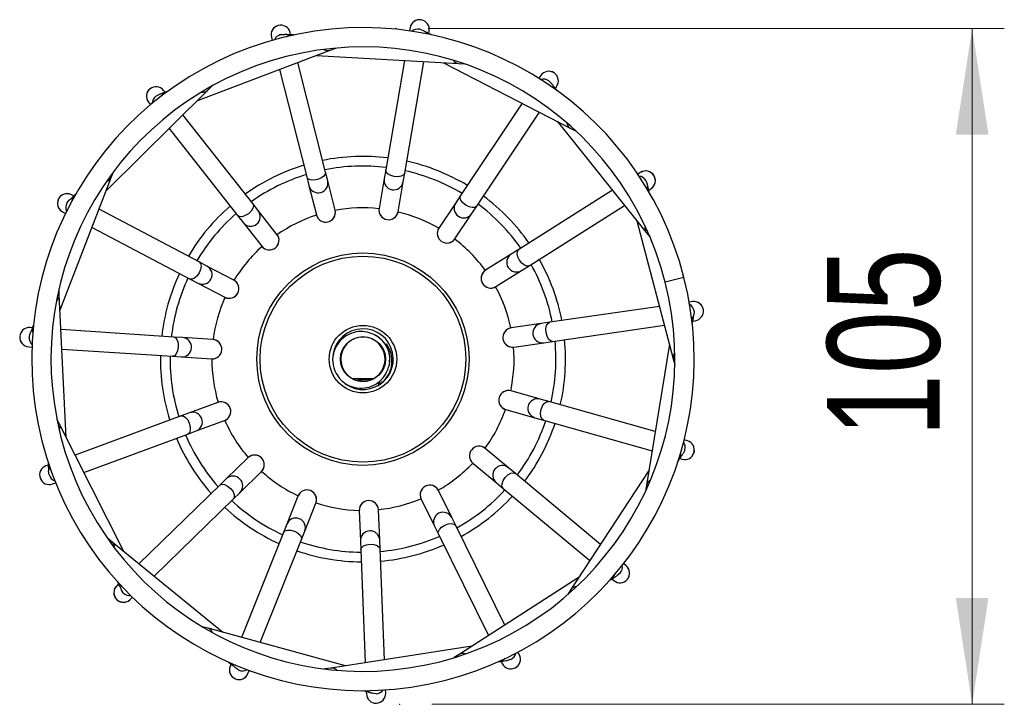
# Model space of a CAD drawing. Header units: millimetres. Extents: x 49 to 86, y 65 to 188.
# Tile 1 of 2: x 49 to 80, y 65 to 86. Entities that reach past the tile are written whole.
import ezdxf

# ---------------------------------------------------------------- set-up
doc = ezdxf.new("R2010")
doc.units = ezdxf.units.MM
doc.header["$PDSIZE"] = -1
doc.styles.add('SLDTEXTSTYLE0', font='TXT', dxfattribs={"width": 0.75})
doc.dimstyles.new('SLDDIMSTYLE1', dxfattribs={"dimtxt": 3.5, "dimasz": 3.302, "dimexe": 0, "dimexo": 0.0625, "dimgap": 0.875, "dimtad": 1, "dimlfac": 5, "dimrnd": 1e-09, "dimzin": 12, "dimdsep": 46, "dimtxsty": 'SLDTEXTSTYLE0', "dimsah": 1, "dimcen": 0.09, "dimadec": 0, "dimazin": 3, "dimtfac": 1, "dimtmove": 0, "dimatfit": 0, "dimfxl": 0, "dimfrac": 2, "dimtolj": 1, "dimtzin": 12, "dimarcsym": 0})

# ---------------------------------------------------------------- blocks, each defined once
blk = doc.blocks.new('_D_1')
at = {"color": 7, "linetype": 'Continuous', "lineweight": 18}
for p, q in [((61.666, 86.181), (79.583, 86.181)), ((78.583, 86.181), (78.583, 65.181)), ((61.777, 65.181), (79.583, 65.181))]:
    blk.add_line(p, q, dxfattribs=at)
for points in [[(78.583, 86.181), (78.075, 82.879), (79.091, 82.879)], [(78.583, 65.181), (79.091, 68.483), (78.075, 68.483)]]:
    blk.add_solid(points, dxfattribs=at)
at = {"color": 7, "linetype": 'Continuous', "lineweight": 18, "insert": (74.071, 73.49), "char_height": 3.5, "attachment_point": 1, "rotation": 90, "style": 'SLDTEXTSTYLE0'}
blk.add_mtext('105', dxfattribs=at)

msp = doc.modelspace()

# ---------------------------------------------------------------- linework, layer by layer
at = {"color": 7, "linetype": 'Continuous', "lineweight": 25}
for p, q in [((57.3884, 85.9837), (57.3697, 86.0574)), ((61.1034, 86.2037), (61.0862, 86.1033)), ((61.6819, 86.027), (61.6948, 86.102)), ((56.7881, 85.9098), (56.8132, 85.8111)), ((57.4845, 85.9783), (57.3969, 85.9832)), ((61.7674, 85.983), (61.6894, 86.0231)), ((54.4717, 83.9308), (58.6151, 85.502)), ((58.6151, 85.502), (58.7911, 85.5688)), ((58.1823, 85.3379), (62.6066, 85.088)), ((60.9279, 85.1829), (60.3441, 81.7878)), ((60.9354, 81.6861), (61.5309, 85.1488)), ((57.043, 84.9058), (57.8905, 81.5668)), ((58.4721, 81.7144), (57.6076, 85.12)), ((62.1445, 85.1141), (66.0847, 83.0864)), ((62.6066, 85.088), (62.7945, 85.0774)), ((65.1652, 84.7169), (65.1086, 84.6322)), ((51.6542, 81.136), (54.8003, 84.2567)), ((53.4837, 84.1978), (53.4366, 84.2575)), ((53.5737, 84.2319), (53.4917, 84.2008)), ((54.8003, 84.2567), (54.9339, 84.3893)), ((65.6218, 84.3203), (65.6641, 84.3835)), ((65.6821, 84.2453), (65.6271, 84.3137)), ((52.9654, 83.8861), (53.0285, 83.8061)), ((64.5897, 83.8558), (62.6754, 80.9916)), ((56.2102, 80.7384), (54.0353, 83.4979)), ((63.1743, 80.6582), (65.1266, 83.5794)), ((65.6731, 83.2982), (68.4479, 79.8431)), ((53.6066, 83.0726), (55.739, 80.367)), ((66.0847, 83.0864), (66.252, 83.0002)), ((60.3441, 81.7878), (60.2972, 81.515)), ((50.217, 77.4369), (51.8218, 81.5675)), ((51.8218, 81.5675), (51.89, 81.7429)), ((57.8905, 81.5668), (57.9586, 81.2985)), ((58.5402, 81.4462), (58.4721, 81.7144)), ((60.2972, 81.515), (60.1379, 80.5886)), ((60.8885, 81.4133), (60.9354, 81.6861)), ((68.2711, 81.7067), (68.185, 81.6523)), ((57.9586, 81.2985), (58.1899, 80.3874)), ((58.7715, 80.5351), (58.5402, 81.4462)), ((60.7292, 80.4869), (60.8885, 81.4133)), ((67.3951, 81.154), (64.4814, 79.3161)), ((68.5269, 81.1586), (68.5912, 81.1992)), ((68.5514, 81.0656), (68.5291, 81.1504)), ((50.643, 80.9781), (50.5757, 81.0135)), ((50.7113, 81.0459), (50.6491, 80.9841)), ((62.6754, 80.9916), (62.5216, 80.7615)), ((54.5408, 78.9268), (51.4316, 80.5631)), ((56.3815, 80.521), (56.2102, 80.7384)), ((62.5216, 80.7615), (61.9993, 79.98)), ((63.0205, 80.4281), (63.1743, 80.6582)), ((64.8015, 78.8087), (67.7732, 80.6832)), ((50.2963, 80.4826), (50.3864, 80.4351)), ((55.739, 80.367), (55.9103, 80.1496)), ((56.9634, 79.7828), (56.3815, 80.521)), ((62.4981, 79.6466), (63.0205, 80.4281)), ((51.2129, 80.0002), (54.2614, 78.3958)), ((55.9103, 80.1496), (56.4922, 79.4114)), ((68.1581, 80.204), (69.2876, 75.919)), ((68.4479, 79.8431), (68.5657, 79.6963)), ((64.4814, 79.3161), (64.2473, 79.1685)), ((64.2473, 79.1685), (63.4522, 78.667)), ((54.7858, 78.7979), (54.5408, 78.9268)), ((55.6176, 78.3601), (54.7858, 78.7979)), ((64.5674, 78.661), (64.8015, 78.8087)), ((54.2614, 78.3958), (54.5063, 78.2669)), ((63.7723, 78.1595), (64.5674, 78.661)), ((50.1946, 77.8992), (50.1855, 78.0872)), ((54.5063, 78.2669), (55.3382, 77.8291)), ((50.4086, 73.473), (50.1946, 77.8992)), ((68.859, 77.5448), (65.4497, 77.0509)), ((69.8841, 77.6933), (69.7833, 77.6787)), ((49.3575, 76.8814), (49.2816, 76.8864)), ((49.3923, 76.9711), (49.3605, 76.8893)), ((65.1758, 77.0112), (64.2455, 76.8765)), ((65.4497, 77.0509), (65.1758, 77.0112)), ((65.5357, 76.4571), (69.013, 76.9609)), ((69.8794, 76.9937), (69.8935, 77.0802)), ((69.8949, 77.0886), (69.9701, 77.0995)), ((53.7527, 76.5928), (50.2467, 76.823)), ((54.0288, 76.5746), (53.7527, 76.5928)), ((54.9668, 76.513), (54.0288, 76.5746)), ((49.2423, 76.2876), (49.3439, 76.281)), ((64.3315, 76.2827), (65.2618, 76.4174)), ((65.2618, 76.4174), (65.5357, 76.4571)), ((69.1696, 76.3666), (68.4587, 71.9926)), ((50.2758, 76.2198), (53.7134, 75.9941)), ((53.7134, 75.9941), (53.9895, 75.9759)), ((53.9895, 75.9759), (54.9275, 75.9143)), ((69.2876, 75.919), (69.3356, 75.737)), ((59.1068, 75.1475), (59.106, 75.1471)), ((60.1288, 75.0682), (60.1288, 75.1166)), ((65.1466, 74.6629), (64.2419, 74.9181)), ((55.1236, 74.561), (54.2416, 74.2357)), ((65.413, 74.5877), (65.1466, 74.6629)), ((68.7284, 73.6522), (65.413, 74.5877)), ((53.982, 74.14), (50.6854, 72.9243)), ((54.2416, 74.2357), (53.982, 74.14)), ((64.079, 74.3407), (64.9837, 74.0854)), ((50.2001, 73.8863), (50.1154, 74.0543)), ((52.1959, 69.9298), (50.2001, 73.8863)), ((54.4492, 73.6728), (55.3312, 73.998)), ((64.9837, 74.0854), (65.25, 74.0103)), ((65.25, 74.0103), (68.6316, 73.0561)), ((50.9574, 72.3851), (54.1896, 73.577)), ((54.1896, 73.577), (54.4492, 73.6728)), ((69.7253, 73.3709), (69.6273, 73.3986)), ((64.1648, 72.5294), (63.4421, 73.1306)), ((49.8493, 72.6159), (49.778, 72.5896)), ((49.8447, 72.712), (49.8489, 72.6244)), ((56.0607, 72.8414), (55.3873, 72.1856)), ((63.0584, 72.6693), (63.781, 72.0681)), ((69.4365, 72.7337), (69.4845, 72.807)), ((69.4892, 72.8141), (69.5624, 72.7935)), ((55.806, 71.7558), (56.4794, 72.4116)), ((64.3775, 72.3524), (64.1648, 72.5294)), ((67.0259, 70.1492), (64.3775, 72.3524)), ((68.5329, 72.4495), (66.1044, 68.7428)), ((49.9856, 72.0267), (50.0812, 72.0619)), ((55.1891, 71.9925), (52.672, 69.5411)), ((55.3873, 72.1856), (55.1891, 71.9925)), ((63.781, 72.0681), (63.9938, 71.8911)), ((68.4587, 71.9926), (68.4285, 71.8068)), ((55.6077, 71.5627), (55.806, 71.7558)), ((62.4, 70.9797), (61.9844, 71.8228)), ((63.9938, 71.8911), (66.6949, 69.6441)), ((53.1398, 69.1591), (55.6077, 71.5627)), ((57.6163, 71.6517), (57.2679, 70.7787)), ((57.8251, 70.5563), (58.1736, 71.4293)), ((61.4462, 71.5575), (61.8619, 70.7144)), ((59.5213, 71.1976), (59.558, 70.2583)), ((60.1576, 70.2818), (60.1208, 71.2211)), ((57.2679, 70.7787), (57.1653, 70.5216)), ((62.5224, 70.7315), (62.4, 70.9797)), ((57.1653, 70.5216), (55.8629, 67.2584)), ((57.7225, 70.2992), (57.8251, 70.5563)), ((61.8619, 70.7144), (61.9843, 70.4662)), ((61.9843, 70.4662), (63.5379, 67.3148)), ((64.0457, 67.6416), (62.5224, 70.7315)), ((51.8374, 70.2225), (51.6916, 70.3416)), ((55.2699, 67.4198), (51.8374, 70.2225)), ((56.4456, 67.0997), (57.7225, 70.2992)), ((59.558, 70.2583), (59.5689, 69.9817)), ((60.1684, 70.0052), (60.1576, 70.2818)), ((59.5689, 69.9817), (59.7064, 66.4709)), ((60.3032, 66.5629), (60.1684, 70.0052)), ((67.8221, 69.4868), (67.7438, 69.552)), ((52.0336, 68.9193), (51.9791, 68.8663)), ((51.9903, 69.0052), (52.0298, 68.9269)), ((66.3581, 69.13), (62.6319, 66.7316)), ((67.2991, 69.0221), (67.3728, 69.0696)), ((67.38, 69.0742), (67.4384, 69.0256)), ((66.1044, 68.7428), (66.0013, 68.5854)), ((52.3978, 68.4364), (52.4707, 68.5075)), ((54.8233, 67.5415), (54.6417, 67.5909)), ((59.099, 66.3772), (54.8233, 67.5415)), ((63.0211, 66.9821), (58.6415, 66.3066)), ((64.5037, 66.7126), (64.4587, 66.804)), ((55.4581, 66.4916), (55.526, 66.4361)), ((62.6319, 66.7316), (62.4736, 66.6297)), ((63.8368, 66.5008), (63.9235, 66.5142)), ((63.9319, 66.5155), (63.9656, 66.4473)), ((55.5326, 66.4307), (55.5044, 66.3601)), ((56.0617, 66.1377), (56.0994, 66.2323)), ((58.6415, 66.3066), (58.4555, 66.278)), ((59.6484, 65.6057), (59.7331, 65.5827)), ((59.7413, 65.5804), (59.7442, 65.5045)), ((60.3438, 65.5279), (60.3398, 65.6297))]:
    msp.add_line(p, q, dxfattribs=at)
at = {"color": 1, "linetype": 'Continuous', "lineweight": 25}
for p, q in [((61.401, 86.1592), (61.5096, 86.1173)), ((65.419, 84.5553), (65.5011, 84.4729)), ((68.4372, 81.4558), (68.4787, 81.3471)), ((50.4305, 80.7518), (50.5039, 80.8422)), ((69.6204, 78.4399), (69.0389, 78.2923)), ((49.2554, 76.5882), (49.2857, 76.7006)), ((49.8753, 72.3066), (49.8573, 72.4216))]:
    msp.add_line(p, q, dxfattribs=at)
at = {"color": 1, "linetype": 'Continuous', "lineweight": 25, "flags": 128}
for points in [[(57.078, 85.9902), (57.195, 85.996), (57.196, 85.9959)], [(57.248, 85.9248), (57.3268, 85.9733), (57.3969, 85.9832)], [(61.5297, 86.0303), (61.6214, 86.0426), (61.6894, 86.0231)], [(65.4841, 84.3852), (65.5729, 84.3591), (65.6271, 84.3137)], [(53.1976, 84.0775), (53.302, 84.1304), (53.303, 84.1306)], [(53.3794, 84.0869), (53.4317, 84.1632), (53.4917, 84.2008)], [(60.9354, 81.6861), (60.9354, 81.6856), (60.9021, 81.6288), (60.8289, 81.5884), (60.7269, 81.5707), (60.6117, 81.5782), (60.5007, 81.6099), (60.4109, 81.6609), (60.3559, 81.7235), (60.3441, 81.7878)], [(58.4721, 81.7144), (58.4722, 81.714), (58.4649, 81.6486), (58.4145, 81.5819), (58.3286, 81.5242), (58.2202, 81.4842), (58.1059, 81.468), (58.0031, 81.4781), (57.9275, 81.5129), (57.8905, 81.5668)], [(68.4275, 81.2739), (68.498, 81.214), (68.5291, 81.1504)], [(50.5928, 80.8344), (50.6095, 80.9254), (50.6491, 80.9841)], [(63.1743, 80.6582), (63.174, 80.6579), (63.1205, 80.6195), (63.0372, 80.6124), (62.9368, 80.6376), (62.8346, 80.6914), (62.7461, 80.7655), (62.6848, 80.8486), (62.6601, 80.9282), (62.6754, 80.9916)], [(56.2102, 80.7384), (56.2105, 80.7381), (56.2305, 80.6753), (56.2115, 80.5939), (56.1564, 80.5062), (56.0737, 80.4256), (55.9759, 80.3644), (55.8779, 80.3318), (55.7946, 80.3328), (55.739, 80.367)], [(64.8015, 78.8087), (64.8011, 78.8084), (64.7366, 78.7951), (64.6577, 78.8225), (64.5762, 78.8864), (64.5047, 78.9771), (64.454, 79.0808), (64.4318, 79.1817), (64.4416, 79.2644), (64.4814, 79.3161)], [(54.5408, 78.9268), (54.5412, 78.9266), (54.585, 78.8774), (54.6008, 78.7953), (54.5862, 78.6928), (54.5434, 78.5855), (54.4789, 78.4898), (54.4027, 78.4201), (54.3261, 78.3872), (54.2614, 78.3958)], [(69.851, 77.2344), (69.891, 77.151), (69.8935, 77.0802)], [(69.9338, 77.3966), (69.9274, 77.2797), (69.9271, 77.2787)], [(49.3701, 76.7297), (49.3483, 76.8196), (49.3605, 76.8893)], [(65.5357, 76.4571), (65.5353, 76.4571), (65.471, 76.4711), (65.41, 76.5283), (65.3615, 76.6198), (65.3331, 76.7317), (65.3289, 76.8471), (65.3497, 76.9482), (65.3923, 77.0198), (65.4497, 77.0509)], [(53.7527, 76.5928), (53.7531, 76.5927), (53.8131, 76.5656), (53.8609, 76.497), (53.8892, 76.3975), (53.8938, 76.2821), (53.8739, 76.1684), (53.8325, 76.0737), (53.776, 76.0125), (53.7134, 75.9941)], [(65.25, 74.0103), (65.2496, 74.0104), (65.1966, 74.0494), (65.1641, 74.1264), (65.1571, 74.2297), (65.1766, 74.3435), (65.2197, 74.4506), (65.2799, 74.5346), (65.3479, 74.5827), (65.413, 74.5877)], [(53.982, 74.14), (53.9824, 74.1401), (54.0482, 74.1397), (54.1198, 74.0965), (54.1861, 74.0171), (54.2372, 73.9135), (54.2653, 73.8016), (54.266, 73.6983), (54.2393, 73.6194), (54.1896, 73.577)], [(69.5084, 72.9651), (69.511, 72.8727), (69.4845, 72.807)], [(69.65, 73.0797), (69.5966, 72.9755), (69.5959, 72.9747)], [(49.9226, 72.4825), (49.8661, 72.5558), (49.8489, 72.6244)], [(63.9938, 71.8911), (63.9935, 71.8914), (63.9609, 71.9486), (63.9625, 72.0322), (63.9981, 72.1294), (64.0623, 72.2254), (64.1452, 72.3057), (64.2343, 72.358), (64.316, 72.3743), (64.3775, 72.3524)], [(55.1891, 71.9925), (55.1894, 71.9928), (55.2497, 72.0192), (55.3326, 72.0089), (55.4256, 71.9633), (55.5144, 71.8894), (55.5855, 71.7986), (55.6282, 71.7045), (55.6359, 71.6215), (55.6077, 71.5627)], [(61.9843, 70.4662), (61.9841, 70.4665), (61.9776, 70.5321), (62.0131, 70.6078), (62.0851, 70.6821), (62.1828, 70.7437), (62.2912, 70.7833), (62.3939, 70.7948), (62.4751, 70.7765), (62.5224, 70.7315)], [(57.1653, 70.5216), (57.1654, 70.522), (57.2098, 70.5707), (57.2898, 70.595), (57.3932, 70.5912), (57.5044, 70.5598), (57.6063, 70.5057), (57.6836, 70.4372), (57.7243, 70.3645), (57.7225, 70.2992)], [(59.5689, 69.9817), (59.5689, 69.9822), (59.5896, 70.0447), (59.6528, 70.0994), (59.7488, 70.138), (59.8631, 70.1546), (59.9783, 70.1466), (60.0767, 70.1154), (60.1435, 70.0656), (60.1684, 70.0052)], [(67.4589, 69.2043), (67.4237, 69.1188), (67.3728, 69.0696)], [(67.6349, 69.2514), (67.5437, 69.1779), (67.5428, 69.1775)], [(52.1548, 68.8272), (52.0734, 68.8712), (52.0298, 68.9269)], [(52.1832, 68.6473), (52.1197, 68.7456), (52.1193, 68.7466)], [(64.057, 66.6023), (63.99, 66.5385), (63.9235, 66.5142)], [(64.2368, 66.5737), (64.1237, 66.5437), (64.1227, 66.5436)], [(55.6808, 66.3959), (55.5885, 66.4029), (55.526, 66.4361)], [(55.7798, 66.243), (55.6819, 66.3071), (55.6811, 66.3078)], [(59.8908, 65.6088), (59.8037, 65.5778), (59.7331, 65.5827)], [(60.0435, 65.5096), (59.9279, 65.5282), (59.927, 65.5285)]]:
    msp.add_lwpolyline(points, dxfattribs=at)
at = {"color": 7, "linetype": 'Continuous', "lineweight": 25}
for radius in [3.3, 3.2, 1.05, 0.7]:
    msp.add_circle((59.6371, 75.9057), radius, dxfattribs=at)
at = {"color": 1, "linetype": 'Continuous', "lineweight": 25}
for centre, radius, start, end in [((61.3991, 86.1528), 0.3, 80.08979, 170.2422), ((61.3991, 86.1528), 0.3, 350.24417, 80.09209), ((57.0789, 85.9836), 0.3, 104.08979, 194.2422), ((57.0789, 85.9836), 0.3, 14.24417, 104.09209), ((61.3494, 85.8637), 0.3, 80.09067, 130.11826), ((57.1511, 85.6992), 0.3, 104.09067, 154.11826), ((58.5468, 85.6966), 0.2062, 233.99297, 289.36455), ((62.6233, 85.2936), 0.2062, 209.99297, 265.36455), ((65.4146, 84.5502), 0.3, 56.08979, 146.2422), ((65.2516, 84.3063), 0.3, 56.09067, 106.11826), ((65.4146, 84.5502), 0.3, 326.24417, 56.09209), ((53.201, 84.0718), 0.3, 128.08979, 218.2422), ((53.201, 84.0718), 0.3, 38.24417, 128.09209), ((54.6587, 84.4066), 0.2062, 257.99297, 313.36455), ((53.3826, 83.8414), 0.3, 128.09067, 178.11826), ((66.1835, 83.2673), 0.2062, 185.99297, 241.36455), ((51.6315, 81.6468), 0.2062, 281.99297, 337.36455), ((60.5929, 81.4645), 0.3, 170.30264, 350.18358), ((68.183, 81.2964), 0.3, 32.09067, 82.11826), ((68.4312, 81.4529), 0.3, 32.08979, 122.2422), ((68.4312, 81.4529), 0.3, 302.24417, 32.09209), ((58.2493, 81.3727), 0.3, 194.30264, 14.18358), ((50.436, 80.748), 0.3, 152.08979, 242.2422), ((50.436, 80.7481), 0.3, 62.24417, 152.09209), ((50.6956, 80.6114), 0.3, 152.09067, 202.11826), ((62.7712, 80.5951), 0.3, 146.30264, 326.18358), ((56.1457, 80.3356), 0.3, 218.30264, 38.18358), ((68.6118, 79.9682), 0.2062, 161.99297, 217.36455), ((64.4076, 78.9149), 0.3, 122.30264, 302.18358), ((54.6458, 78.5325), 0.3, 242.30264, 62.18358), ((49.9885, 77.8943), 0.2062, 305.99297, 1.36455), ((69.6368, 77.3544), 0.3, 8.09067, 58.11826), ((69.9271, 77.3965), 0.3, 8.08979, 98.2422), ((69.9271, 77.3964), 0.3, 278.24417, 8.09209), ((49.2619, 76.587), 0.3, 86.24417, 176.09209), ((65.2191, 76.7144), 0.3, 98.30264, 278.18358), ((49.2619, 76.587), 0.3, 176.08979, 266.2422), ((49.5547, 76.5678), 0.3, 176.09067, 226.11826), ((54.0089, 76.2753), 0.3, 266.30264, 86.18358), ((69.4882, 75.9666), 0.2062, 137.99297, 193.36455), ((65.0654, 74.3741), 0.3, 74.30264, 254.18358), ((54.3451, 73.9542), 0.3, 290.30264, 110.18358), ((50.0138, 73.798), 0.2062, 329.99297, 25.36455), ((69.3615, 73.1619), 0.3, 344.09067, 34.11826), ((69.6438, 73.0822), 0.3, 344.08979, 74.2422), ((69.6438, 73.0822), 0.3, 254.24417, 344.09209), ((49.8818, 72.3082), 0.3, 110.24417, 200.09209), ((63.9731, 72.2986), 0.3, 50.30264, 230.18358), ((50.1571, 72.4097), 0.3, 200.09067, 250.11826), ((55.5964, 71.9705), 0.3, 314.30264, 134.18358), ((49.8818, 72.3081), 0.3, 200.08979, 290.2422), ((68.6613, 71.9545), 0.2062, 113.99297, 169.36455), ((62.1311, 70.8468), 0.3, 26.30264, 206.18358), ((57.5464, 70.6672), 0.3, 338.30264, 158.18358), ((59.8578, 70.2697), 0.3, 2.30264, 182.18358), ((51.7031, 70.0661), 0.2062, 353.99297, 49.36455), ((67.4047, 69.4438), 0.3, 320.09067, 10.11826), ((67.6303, 69.2562), 0.3, 320.08979, 50.2422), ((67.6303, 69.2562), 0.3, 230.24417, 320.09209), ((52.1885, 68.6514), 0.3, 134.24417, 224.09209), ((52.3986, 68.856), 0.3, 224.09067, 274.11826), ((66.2741, 68.6256), 0.2062, 89.99297, 145.36455), ((52.1885, 68.6513), 0.3, 224.08979, 314.2422), ((54.7642, 67.3439), 0.2062, 17.99297, 73.36455), ((62.7392, 66.5555), 0.2062, 65.99297, 121.36455), ((64.1049, 66.8431), 0.3, 296.09067, 346.11826), ((64.2346, 66.58), 0.3, 296.08979, 26.2422), ((55.783, 66.2489), 0.3, 158.24417, 248.09209), ((55.8918, 66.5214), 0.3, 248.09067, 298.11826), ((58.6679, 66.1021), 0.2062, 41.99297, 97.36455), ((64.2346, 66.5799), 0.3, 206.24417, 296.09209), ((55.783, 66.2489), 0.3, 248.08979, 338.2422), ((60.0325, 65.8094), 0.3, 272.09067, 322.11826), ((60.044, 65.5162), 0.3, 182.24417, 272.09209), ((60.044, 65.5162), 0.3, 272.08979, 2.2422)]:
    msp.add_arc(centre, radius, start, end, dxfattribs=at)
at = {"color": 7, "linetype": 'Continuous', "lineweight": 25}
for centre, radius, start, end in [((61.3991, 86.1528), 0.3, 350.24311, 170.24311), ((59.6371, 75.9057), 10.3, 14.24311, 284.24311), ((57.0789, 85.9836), 0.3, 14.24311, 194.24311), ((59.6371, 75.9057), 9.7, 14.24311, 104.24311), ((59.6371, 75.9057), 9.7, 104.24311, 14.24311), ((65.4147, 84.5502), 0.3, 326.24311, 146.24311), ((53.201, 84.0718), 0.3, 38.24311, 218.24311), ((59.6371, 75.9057), 6.3, 82.97251, 101.51371), ((59.6371, 75.9057), 6.3, 106.97251, 125.51371), ((59.6371, 75.9057), 6, 83.10909, 101.37712), ((59.6371, 75.9057), 6, 59.10909, 77.37712), ((59.6371, 75.9057), 6.3, 58.97251, 77.51371), ((59.6371, 75.9057), 6, 107.10909, 125.37712), ((68.4312, 81.4529), 0.3, 302.24311, 122.24311), ((50.436, 80.7481), 0.3, 62.24311, 242.24311), ((59.6371, 75.9057), 6.3, 34.97251, 53.51371), ((59.6371, 75.9057), 6.3, 130.97251, 149.51371), ((58.4806, 80.4615), 0.3, 194.30264, 14.18358), ((59.6371, 75.9057), 4.7, 83.90091, 100.58531), ((60.4336, 80.538), 0.3, 170.30264, 350.18358), ((60.4336, 80.5377), 0.3, 172.07201, 348.41421), ((59.6371, 75.9057), 6, 35.10909, 53.37712), ((59.6371, 75.9057), 6, 131.10909, 149.37712), ((59.6371, 75.9057), 4.7, 107.90091, 124.58531), ((58.4807, 80.4612), 0.3, 196.07201, 12.41421), ((59.6371, 75.9057), 4.7, 59.90091, 76.58531), ((62.2487, 79.8133), 0.3, 148.07201, 324.41421), ((62.2489, 79.8136), 0.3, 146.30264, 326.18358), ((56.7276, 79.5973), 0.3, 218.30264, 38.18358), ((56.7278, 79.5971), 0.3, 220.07201, 36.41421), ((59.6371, 75.9057), 4.7, 35.90091, 52.58531), ((59.6371, 75.9057), 4.7, 131.90091, 148.58531), ((59.6371, 75.9057), 6.3, 10.97251, 29.51371), ((59.6371, 75.9057), 6, 11.10909, 29.37712), ((59.6371, 75.9057), 6.3, 154.97251, 173.51371), ((59.6371, 75.9057), 6, 155.10909, 173.37712), ((59.6371, 75.9057), 10.3, 284.24311, 14.24311), ((63.6123, 78.4132), 0.3, 124.07201, 300.41421), ((63.6126, 78.4134), 0.3, 122.30264, 302.18358), ((55.4776, 78.0948), 0.3, 242.30264, 62.18358), ((55.4779, 78.0946), 0.3, 244.07201, 60.41421), ((59.6371, 75.9057), 4.7, 11.90091, 28.58531), ((59.6371, 75.9057), 4.7, 155.90091, 172.58531), ((69.9272, 77.3965), 0.3, 278.24311, 98.24311), ((49.2619, 76.587), 0.3, 86.24311, 266.24311), ((64.2885, 76.5796), 0.3, 100.07201, 276.41421), ((64.2888, 76.5796), 0.3, 98.30264, 278.18358), ((59.6371, 75.9057), 0.944, 225, 180), ((59.6371, 75.9057), 0.688, 299.19306, 145.48079), ((54.9469, 76.2137), 0.3, 266.30264, 86.18358), ((54.9472, 76.2137), 0.3, 268.07201, 84.41421), ((59.6371, 75.9057), 0.688, 145.48079, 242.81069), ((59.6371, 75.9057), 4.7, 347.90091, 4.58531), ((59.6371, 75.9057), 6, 347.10909, 5.37712), ((59.6371, 75.9057), 6.3, 346.97251, 5.51371), ((59.6371, 75.9057), 6.3, 178.97251, 197.51371), ((59.6371, 75.9057), 6, 179.10909, 197.37712), ((59.6371, 75.9057), 4.7, 179.90091, 196.58531), ((59.6371, 75.9057), 0.944, 180, 225), ((64.1605, 74.6294), 0.3, 76.07201, 252.41421), ((64.1608, 74.6293), 0.3, 74.30264, 254.18358), ((55.2271, 74.2794), 0.3, 290.30264, 110.18358), ((55.2274, 74.2795), 0.3, 292.07201, 108.41421), ((59.6371, 75.9057), 4.7, 323.90091, 340.58531), ((59.6371, 75.9057), 4.7, 203.90091, 220.58531), ((59.6371, 75.9057), 6, 323.10909, 341.37712), ((59.6371, 75.9057), 6.3, 322.97251, 341.51371), ((59.6371, 75.9057), 6, 203.10909, 221.37712), ((59.6371, 75.9057), 6.3, 202.97251, 221.51371), ((63.2503, 72.8999), 0.3, 52.07201, 228.41421), ((63.2505, 72.8997), 0.3, 50.30264, 230.18358), ((69.6439, 73.0822), 0.3, 254.24311, 74.24311), ((56.2698, 72.6263), 0.3, 314.30264, 134.18358), ((56.2701, 72.6265), 0.3, 316.07201, 132.41421), ((49.8818, 72.3081), 0.3, 110.24311, 290.24311), ((59.6371, 75.9057), 4.7, 299.90091, 316.58531), ((59.6371, 75.9057), 4.7, 227.90091, 244.58531), ((61.7153, 71.6902), 0.3, 28.07201, 204.41421), ((61.7155, 71.6899), 0.3, 26.30264, 206.18358), ((57.8948, 71.5402), 0.3, 338.30264, 158.18358), ((57.8949, 71.5405), 0.3, 340.07201, 156.41421), ((59.6371, 75.9057), 6, 299.10909, 317.37712), ((59.6371, 75.9057), 6, 227.10909, 245.37712), ((59.6371, 75.9057), 4.7, 251.90091, 268.58531), ((59.821, 71.2093), 0.3, 4.07201, 180.41421), ((59.821, 71.209), 0.3, 2.30264, 182.18358), ((59.6371, 75.9057), 4.7, 275.90091, 292.58531), ((59.6371, 75.9057), 6.3, 298.97251, 317.51371), ((59.6371, 75.9057), 6.3, 226.97251, 245.51371), ((59.6371, 75.9057), 6, 251.10909, 269.37712), ((59.6371, 75.9057), 6, 275.10909, 293.37712), ((59.6371, 75.9057), 6.3, 274.97251, 293.51371), ((59.6371, 75.9057), 6.3, 250.97251, 269.51371), ((67.6303, 69.2562), 0.3, 230.24311, 50.24311), ((52.1884, 68.6513), 0.3, 134.24311, 314.24311), ((64.2346, 66.5799), 0.3, 206.24311, 26.24311), ((55.783, 66.2489), 0.3, 158.24311, 338.24311), ((60.044, 65.5162), 0.3, 182.24311, 2.24311)]:
    msp.add_arc(centre, radius, start, end, dxfattribs=at)
for points, knots in [([(61.6894, 86.0231), (61.669, 86.0337), (61.6097, 86.0643), (61.5472, 86.0968), (61.5091, 86.1174), (61.5087, 86.1176), (61.5086, 86.1177)], [0, 0, 0, 0, 0.2041133, 0.5905915, 0.8866399, 1, 1, 1, 1]), ([(57.3969, 85.9832), (57.3739, 85.9845), (57.3073, 85.9883), (57.2369, 85.9927), (57.1938, 85.996), (57.1934, 85.996), (57.1932, 85.996)], [0, 0, 0, 0, 0.2041133, 0.5905915, 0.8866399, 1, 1, 1, 1]), ([(65.6271, 84.3137), (65.6127, 84.3316), (65.571, 84.3837), (65.5271, 84.4388), (65.5007, 84.4731), (65.5005, 84.4735), (65.5004, 84.4736)], [0, 0, 0, 0, 0.2041133, 0.5905915, 0.8866399, 1, 1, 1, 1]), ([(53.4917, 84.2008), (53.4701, 84.1927), (53.4078, 84.1691), (53.3417, 84.1444), (53.3009, 84.1299), (53.3005, 84.1297), (53.3004, 84.1297)], [0, 0, 0, 0, 0.2041133, 0.5905915, 0.8866399, 1, 1, 1, 1]), ([(68.5291, 81.1504), (68.5232, 81.1727), (68.5063, 81.2371), (68.4886, 81.3054), (68.4785, 81.3475), (68.4784, 81.3479), (68.4783, 81.348)], [0, 0, 0, 0, 0.2041133, 0.5905915, 0.8866399, 1, 1, 1, 1]), ([(50.6491, 80.9841), (50.6327, 80.9679), (50.5853, 80.921), (50.535, 80.8716), (50.5037, 80.8417), (50.5034, 80.8414), (50.5033, 80.8414)], [0, 0, 0, 0, 0.2041133, 0.5905915, 0.8866399, 1, 1, 1, 1]), ([(69.8935, 77.0802), (69.8972, 77.103), (69.908, 77.1688), (69.9196, 77.2383), (69.9275, 77.2809), (69.9275, 77.2813), (69.9276, 77.2814)], [0, 0, 0, 0, 0.2041133, 0.5905915, 0.8866399, 1, 1, 1, 1]), ([(49.3605, 76.8893), (49.3522, 76.8678), (49.328, 76.8057), (49.3021, 76.7401), (49.2856, 76.7001), (49.2855, 76.6997), (49.2854, 76.6996)], [0, 0, 0, 0, 0.2041133, 0.5905915, 0.8866399, 1, 1, 1, 1]), ([(59.9569, 76.6779), (59.8724, 76.7102), (59.7034, 76.7749), (59.4204, 76.7638), (59.1476, 76.6681), (58.9134, 76.4792), (58.7771, 76.2638), (58.7103, 76.0666), (58.6989, 75.9599), (58.6931, 75.9057)], [0, 0, 0, 0, 0.1543179, 0.3085124, 0.4753794, 0.6442583, 0.81588, 0.9065307, 1, 1, 1, 1]), ([(60.4092, 75.5859), (60.4208, 75.6172), (60.4651, 75.7363), (60.4865, 75.961), (60.4211, 76.239), (60.2663, 76.4791), (60.0937, 76.6161), (59.9826, 76.6662), (59.9569, 76.6779)], [0, 0, 0, 0, 0.0766283, 0.2912761, 0.5059238, 0.7205715, 0.9352192, 1, 1, 1, 1]), ([(60.4573, 75.8276), (60.4634, 75.8536), (60.4944, 75.9859), (60.4223, 76.2334), (60.2472, 76.5172), (60.0537, 76.6243), (59.9569, 76.6779)], [0, 0, 0, 0, 0.0752964, 0.383531, 0.6917655, 1, 1, 1, 1]), ([(60.292, 75.2298), (60.3535, 75.3071), (60.4812, 75.4678), (60.5525, 75.7728), (60.5312, 76.0977), (60.4228, 76.283), (60.3667, 76.3792)], [0, 0, 0, 0, 0.2354306, 0.4893368, 0.7351947, 1, 1, 1, 1]), ([(58.9696, 75.2382), (59.0416, 75.184), (59.1856, 75.0756), (59.4625, 74.997), (59.7617, 75.0023), (60.0477, 75.1158), (60.2839, 75.313), (60.3672, 75.4946), (60.4092, 75.5859)], [0, 0, 0, 0, 0.1540524, 0.308107, 0.4855345, 0.6597994, 0.828855, 1, 1, 1, 1]), ([(59.3037, 75.3057), (59.3285, 75.3057), (59.4077, 75.3057), (59.5712, 75.3057), (59.7597, 75.3057), (59.9017, 75.3057), (59.9563, 75.3057), (59.9722, 75.3057)], [0, 0, 0, 0, 0.1200585, 0.3833049, 0.6464541, 0.8967288, 1, 1, 1, 1]), ([(59.4076, 75.2525), (59.4211, 75.2536), (59.4868, 75.2588), (59.6381, 75.2682), (59.8201, 75.2799), (59.9122, 75.2874), (59.9532, 75.2908)], [0, 0, 0, 0, 0.0845207, 0.4112063, 0.7378918, 1, 1, 1, 1]), ([(59.5757, 75.2141), (59.5962, 75.2155), (59.6567, 75.2195), (59.7178, 75.2235), (59.7584, 75.2261)], [0, 0, 0, 0, 0.3374541, 1, 1, 1, 1]), ([(60.0716, 75.1567), (60.1177, 75.1605), (60.214, 75.1685), (60.2292, 75.1766), (60.2371, 75.1807)], [0, 0, 0, 0, 0.4795407, 1, 1, 1, 1]), ([(60.1253, 75.1145), (60.1434, 75.1251), (60.1797, 75.1461), (60.2159, 75.1671), (60.2341, 75.1776)], [0, 0, 0, 0, 0.499829, 1, 1, 1, 1]), ([(60.2299, 75.2037), (60.2332, 75.2044), (60.2415, 75.206), (60.2322, 75.2076), (60.2266, 75.2086)], [0, 0, 0, 0, 0.4089498, 1, 1, 1, 1]), ([(69.4845, 72.807), (69.4972, 72.8263), (69.5337, 72.882), (69.5727, 72.9408), (69.5971, 72.9765), (69.5974, 72.9769), (69.5974, 72.977)], [0, 0, 0, 0, 0.2041133, 0.5905915, 0.8866399, 1, 1, 1, 1]), ([(49.8489, 72.6244), (49.85, 72.6014), (49.8532, 72.5348), (49.8563, 72.4644), (49.8575, 72.4211), (49.8575, 72.4207), (49.8575, 72.4206)], [0, 0, 0, 0, 0.2041133, 0.5905915, 0.8866399, 1, 1, 1, 1]), ([(52.0298, 68.9269), (52.0402, 68.9063), (52.0701, 68.8468), (52.1016, 68.7837), (52.1203, 68.7447), (52.1205, 68.7443), (52.1205, 68.7442)], [0, 0, 0, 0, 0.2041133, 0.5905915, 0.8866399, 1, 1, 1, 1]), ([(67.3728, 69.0696), (67.3922, 69.0821), (67.4483, 69.1181), (67.5078, 69.156), (67.5446, 69.1786), (67.545, 69.1789), (67.5451, 69.1789)], [0, 0, 0, 0, 0.2041133, 0.5905915, 0.8866399, 1, 1, 1, 1]), ([(63.9235, 66.5142), (63.9463, 66.5177), (64.0122, 66.5278), (64.0819, 66.5382), (64.1248, 66.5439), (64.1253, 66.544), (64.1254, 66.544)], [0, 0, 0, 0, 0.2041133, 0.5905915, 0.8866399, 1, 1, 1, 1]), ([(55.526, 66.4361), (55.5438, 66.4215), (55.5955, 66.3793), (55.6499, 66.3345), (55.6828, 66.3064), (55.6831, 66.3061), (55.6832, 66.306)], [0, 0, 0, 0, 0.2041133, 0.5905915, 0.8866399, 1, 1, 1, 1]), ([(59.7331, 65.5827), (59.7553, 65.5766), (59.8196, 65.559), (59.8876, 65.5402), (59.9291, 65.528), (59.9295, 65.5278), (59.9296, 65.5278)], [0, 0, 0, 0, 0.2041133, 0.5905915, 0.8866399, 1, 1, 1, 1])]:
    msp.add_open_spline(points, degree=3, knots=knots, dxfattribs=at)
at = {"color": 7, "linetype": 'Continuous', "lineweight": 0}
for p in [(60.666, 86.1806), (60.7766, 65.1806)]:
    msp.add_point(p, dxfattribs=at)

# ---------------------------------------------------------------- dimensions: what is measured, and where the dimension line sits
at = {"color": 7, "linetype": 'Continuous', "lineweight": 18}
dim = msp.add_linear_dim(base=(78.583, 65.1806), p1=(60.666, 86.1806), p2=(60.7766, 65.1806), angle=90, dimstyle='SLDDIMSTYLE1', dxfattribs=at)
dim.commit()
dim.dimension.update_dxf_attribs({"geometry": '_D_1', "text_midpoint": (78.583, 77.3694), "dimtype": 160})

doc.saveas('drawing.dxf')
